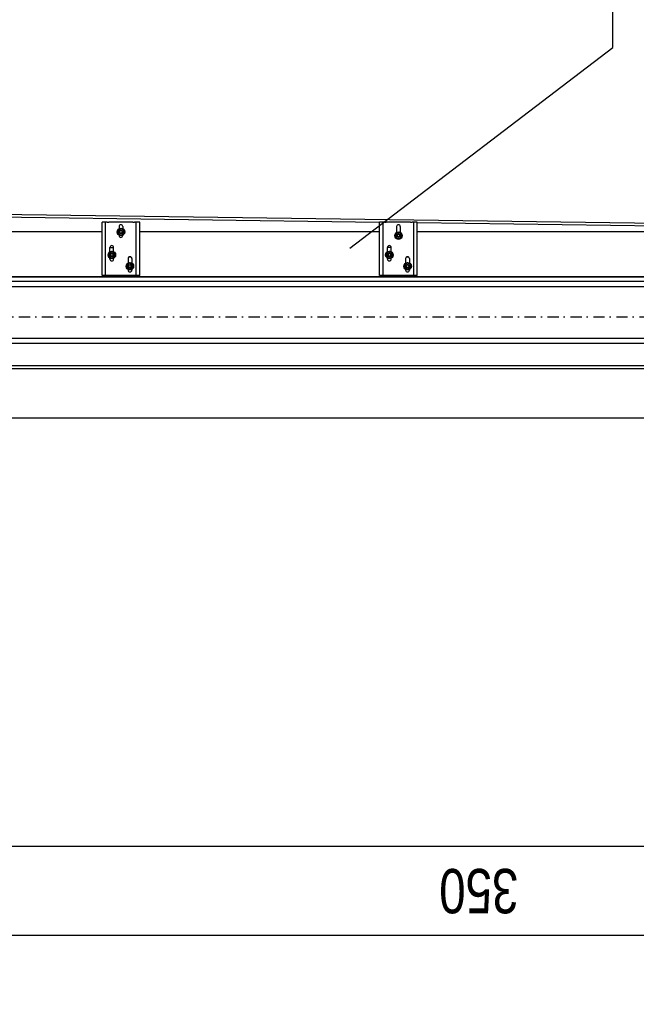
# Model space of a CAD drawing. Header units: centimetres. Extents: x 47725 to 65780, y 1899 to 12037.
# Tile 139 of 156: x 53744 to 53883, y 4366 to 4588. Entities that reach past the tile are written whole.
import ezdxf

# ---------------------------------------------------------------- set-up
doc = ezdxf.new("R2010")
doc.units = ezdxf.units.CM
doc.header["$LTSCALE"] = 0.02
doc.linetypes.add('DASHDOT2', pattern=[12.7, 6.35, -3.175, 0, -3.175])
for name, color, linetype in [('33 - linia 2', 3, 'Continuous'), ('A-Grid', 191, 'DASHDOT2'), ('A-OPISY', 70, 'Continuous'), ('A-PRZERÓJ', 7, 'Continuous'), ('CKDRZWI_', 7, 'Continuous'), ('CKWYMIAR', 3, 'Continuous')]:
    doc.layers.add(name, color=color, linetype=linetype)
doc.styles.get("Standard").update_dxf_attribs({"font": 'ic-simplex.shx', "width": 0.8})
doc.dimstyles.new('Kopia2 CADKON cm', dxfattribs={"dimscale": 5, "dimtxt": 3, "dimasz": 2.5, "dimexe": 1.8, "dimexo": 5, "dimgap": 0.6, "dimtad": 1, "dimrnd": 0.5, "dimtxsty": 'Standard', "dimblk1": 'OBLIQUE', "dimblk2": 'OBLIQUE', "dimsah": 1, "dimcen": 2.5, "dimadec": 1, "dimazin": 2, "dimtfac": 1, "dimtix": 1, "dimtmove": 2, "dimatfit": 3, "dimldrblk": 'OPEN30', "dimfxl": 2, "dimfxlon": 1, "dimtfill": 1, "dimtolj": 1, "dimarcsym": 0})

# ---------------------------------------------------------------- blocks, each defined once
blk = doc.blocks.new('A$7E8814B2933187')
at = {"color": 7, "linetype": 'Continuous'}
for p, q in [((199.7, -690), (199.7, -4190)), ((200, -4190), (200, -690)), ((301.5, -4185.7), (345.5, -993.1)), ((322.5, -2216.4), (339.4, -993)), ((301, -1590.9), (301, -1036)), ((203, -1593.9), (203, -1590.9)), ((203, -1590.9), (323, -1590.9)), ((203, -1595.9), (203, -1593.9)), ((203, -1598.9), (203, -1595.9)), ((323, -1593.9), (323, -1590.9)), ((323, -1595.9), (323, -1593.9)), ((323, -1598.9), (323, -1595.9)), ((203, -1599.9), (203, -1598.9)), ((203, -1598.9), (323, -1598.9)), ((203, -1666.9), (203, -1599.9)), ((240, -1608.7), (241.9, -1608.7)), ((240, -1617.1), (241.7, -1617.1)), ((243.6, -1609.9), (241.7, -1613.1)), ((241.7, -1613.1), (243.6, -1616.4)), ((245.4, -1606.6), (243.6, -1609.9)), ((243.6, -1616.4), (245.4, -1619.6)), ((249.2, -1606.6), (245.4, -1606.6)), ((253, -1606.6), (249.2, -1606.6)), ((254.8, -1609.9), (253, -1606.6)), ((253, -1619.6), (254.8, -1616.4)), ((256.7, -1613.1), (254.8, -1609.9)), ((254.8, -1616.4), (256.7, -1613.1)), ((256.5, -1608.7), (266, -1608.7)), ((256.7, -1617.1), (266, -1617.1)), ((266, -1608.7), (266, -1617.1)), ((323, -1599.9), (323, -1598.9)), ((323, -1602.5), (323, -1599.9)), ((323, -1602.5), (323, -1605.2)), ((323, -1605.2), (323, -1606.1)), ((323, -1660.7), (323, -1606.1)), ((245.4, -1619.6), (249.2, -1619.6)), ((249.2, -1619.6), (253, -1619.6)), ((293.7, -1629.2), (293, -1629.2)), ((293.4, -1637.6), (293, -1637.6)), ((295.4, -1630.3), (293.5, -1633.5)), ((293.5, -1633.5), (295.3, -1636.8)), ((295.3, -1636.8), (297.1, -1640.1)), ((297.3, -1627.1), (295.4, -1630.3)), ((297.1, -1640.1), (300.9, -1640.1)), ((301.1, -1627.1), (297.3, -1627.1)), ((300.9, -1640.1), (304.6, -1640.2)), ((304.8, -1627.2), (301.1, -1627.1)), ((304.6, -1640.2), (306.5, -1637)), ((306.6, -1630.5), (304.8, -1627.2)), ((306.5, -1637), (308.5, -1633.8)), ((308.5, -1633.8), (306.6, -1630.5)), ((313, -1629.2), (308.2, -1629.2)), ((313, -1637.6), (308.5, -1637.6)), ((216.3, -1649.7), (215, -1649.7)), ((216.5, -1658.1), (215, -1658.1)), ((218.2, -1650.5), (216.3, -1653.7)), ((216.3, -1653.7), (218.2, -1657)), ((220, -1647.2), (218.2, -1650.5)), ((218.2, -1657), (220, -1660.2)), ((223.8, -1647.2), (220, -1647.2)), ((220, -1660.2), (223.8, -1660.2)), ((227.6, -1647.2), (223.8, -1647.2)), ((223.8, -1660.2), (227.6, -1660.2)), ((229.4, -1650.5), (227.6, -1647.2)), ((227.6, -1660.2), (229.4, -1657)), ((231.3, -1653.7), (229.4, -1650.5)), ((229.4, -1657), (231.3, -1653.7)), ((241, -1658.1), (231.1, -1658.1)), ((241, -1649.7), (231.3, -1649.7)), ((244.8, -1652.1), (244.8, -1655.7)), ((323, -1660.7), (323, -1661.6)), ((323, -1661.6), (323, -1664.3)), ((203, -1667.9), (203, -1666.9)), ((203, -1670.9), (203, -1667.9)), ((203, -1667.9), (323, -1667.9)), ((203, -1672.9), (203, -1670.9)), ((203, -1675.9), (203, -1672.9)), ((203, -1675.9), (323, -1675.9)), ((301, -2216.4), (301, -1675.9)), ((323, -1666.9), (323, -1664.3)), ((323, -1667.9), (323, -1666.9)), ((323, -1670.9), (323, -1667.9)), ((323, -1672.9), (323, -1670.9)), ((323, -1675.9), (323, -1672.9)), ((203, -2219.4), (203, -2216.4)), ((203, -2216.4), (323, -2216.4)), ((323, -2219.4), (323, -2216.4)), ((203, -2221.4), (203, -2219.4)), ((203, -2224.4), (203, -2221.4)), ((203, -2225.4), (203, -2224.4)), ((203, -2224.4), (323, -2224.4)), ((203, -2292.4), (203, -2225.4)), ((240, -2234.2), (241.9, -2234.2)), ((243.6, -2235.4), (241.7, -2238.6)), ((241.7, -2238.6), (243.6, -2241.9)), ((245.4, -2232.1), (243.6, -2235.4)), ((249.2, -2232.1), (245.4, -2232.1)), ((253, -2232.1), (249.2, -2232.1)), ((254.8, -2235.4), (253, -2232.1)), ((256.7, -2238.6), (254.8, -2235.4)), ((254.8, -2241.9), (256.7, -2238.6)), ((256.5, -2234.2), (266, -2234.2)), ((266, -2242.6), (266, -2234.2)), ((323, -2221.4), (323, -2219.4)), ((323, -2224.4), (323, -2221.4)), ((323, -2225.4), (323, -2224.4)), ((323, -2228), (323, -2225.4)), ((323, -2228), (323, -2230.7)), ((323, -2230.7), (323, -2231.6)), ((323, -2286.2), (323, -2231.6)), ((240, -2242.6), (241.7, -2242.6)), ((243.6, -2241.9), (245.4, -2245.1)), ((245.4, -2245.1), (249.2, -2245.1)), ((249.2, -2245.1), (253, -2245.1)), ((253, -2245.1), (254.8, -2241.9)), ((256.7, -2242.6), (266, -2242.6)), ((287.3, -2255.6), (285.2, -2258.8)), ((285.2, -2258.8), (287, -2262.1)), ((289.3, -2252.5), (287.3, -2255.6)), ((293, -2252.7), (289.3, -2252.5)), ((296.8, -2252.8), (293, -2252.7)), ((298.5, -2256.2), (296.8, -2252.8)), ((298.2, -2262.7), (300.2, -2259.5)), ((300.2, -2259.5), (298.5, -2256.2)), ((313, -2254.7), (300, -2254.7)), ((216.5, -2275.2), (215, -2275.2)), ((216.3, -2283.6), (215, -2283.6)), ((218.2, -2276.4), (216.3, -2279.6)), ((216.3, -2279.6), (218.2, -2282.9)), ((220, -2273.1), (218.2, -2276.4)), ((218.2, -2282.9), (220, -2286.1)), ((223.8, -2273.1), (220, -2273.1)), ((227.6, -2273.1), (223.8, -2273.1)), ((229.4, -2276.4), (227.6, -2273.1)), ((227.6, -2286.1), (229.4, -2282.9)), ((231.3, -2279.6), (229.4, -2276.4)), ((229.4, -2282.9), (231.3, -2279.6)), ((241, -2275.2), (231.1, -2275.2)), ((241, -2283.6), (231.3, -2283.6)), ((244.8, -2277.6), (244.8, -2281.2)), ((287, -2262.1), (288.7, -2265.5)), ((288.7, -2265.5), (292.4, -2265.6)), ((292.4, -2265.6), (296.2, -2265.8)), ((296.2, -2265.8), (298.2, -2262.7)), ((313, -2263.1), (300.3, -2263.1)), ((203, -2293.4), (203, -2292.4)), ((203, -2296.4), (203, -2293.4)), ((203, -2293.4), (323, -2293.4)), ((203, -2298.4), (203, -2296.4)), ((203, -2301.4), (203, -2298.4)), ((203, -2301.4), (323, -2301.4)), ((220, -2286.1), (223.8, -2286.1)), ((223.8, -2286.1), (227.6, -2286.1)), ((301, -4187), (301, -2301.4)), ((301, -3775.9), (321.3, -2301.4)), ((323, -2286.2), (323, -2287.1)), ((323, -2287.1), (323, -2289.8)), ((323, -2292.4), (323, -2289.8)), ((323, -2293.4), (323, -2292.4)), ((323, -2296.4), (323, -2293.4)), ((323, -2298.4), (323, -2296.4)), ((323, -2301.4), (323, -2298.4))]:
    blk.add_line(p, q, dxfattribs=at)
for centre, radius in [((249.2, -1613.1), 8.5), ((249.2, -1613.1), 7.9), ((249.2, -1613.1), 4.15), ((249.2, -1613.1), 4), ((249.2, -1613.1), 3), ((301, -1633.6), 8.5), ((301, -1633.6), 7.9), ((301, -1633.6), 4.15), ((301, -1633.6), 4), ((301, -1633.6), 3), ((223.8, -1653.7), 8.5), ((223.8, -1653.7), 7.9), ((223.8, -1653.7), 4.15), ((223.8, -1653.7), 4), ((223.8, -1653.7), 3), ((249.2, -2238.6), 8.5), ((249.2, -2238.6), 7.9), ((249.2, -2238.6), 4.15), ((249.2, -2238.6), 4), ((249.2, -2238.6), 3), ((292.7, -2259.1), 8.5), ((292.7, -2259.1), 7.9), ((292.7, -2259.1), 4.15), ((292.7, -2259.1), 4), ((292.7, -2259.1), 3), ((223.8, -2279.6), 8.5), ((223.8, -2279.6), 7.9), ((223.8, -2279.6), 4.15), ((223.8, -2279.6), 4), ((223.8, -2279.6), 3)]:
    blk.add_circle(centre, radius, dxfattribs=at)
for centre, radius, start, end in [((240, -1612.9), 4.2, 90, 270), ((249.2, -1613.1), 6.5, 150, 210), ((249.2, -1613.1), 6.5, 90, 150), ((249.2, -1613.1), 6.5, 210, 270), ((249.2, -1613.1), 3.24, 255, 195), ((249.2, -1613.1), 6.5, 30, 90), ((249.2, -1613.1), 6.5, 270, 330), ((249.2, -1613.1), 6.5, 330, 30), ((266, -1612.9), 4.2, 270, 90), ((293, -1633.4), 4.2, 90, 270), ((301, -1633.6), 6.5, 149.2104, 209.2104), ((301, -1633.6), 6.5, 209.2104, 269.2104), ((301, -1633.6), 6.5, 89.2104, 149.2104), ((301, -1633.6), 3.24, 255, 195), ((301, -1633.6), 6.5, 269.2104, 329.2104), ((301, -1633.6), 6.5, 29.2104, 89.2104), ((301, -1633.6), 6.5, 329.2104, 29.2104), ((313, -1633.4), 4.2, 270, 90), ((215, -1653.9), 4.2, 90, 270), ((223.8, -1653.7), 6.5, 150, 210), ((223.8, -1653.7), 6.5, 90, 150), ((223.8, -1653.7), 6.5, 210, 270), ((223.8, -1653.7), 3.24, 255, 195), ((223.8, -1653.7), 6.5, 30, 90), ((223.8, -1653.7), 6.5, 270, 330), ((223.8, -1653.7), 6.5, 330, 30), ((241, -1653.9), 4.2, 270, 90), ((240, -2238.4), 4.2, 90, 270), ((249.2, -2238.6), 6.5, 150, 210), ((249.2, -2238.6), 6.5, 90, 150), ((249.2, -2238.6), 3.24, 255, 195), ((249.2, -2238.6), 6.5, 30, 90), ((249.2, -2238.6), 6.5, 330, 30), ((266, -2238.4), 4.2, 270, 90), ((249.2, -2238.6), 6.5, 210, 270), ((249.2, -2238.6), 6.5, 270, 330), ((292.7, -2259.1), 6.5, 147.3159, 207.3159), ((292.7, -2259.1), 6.5, 87.3159, 147.3159), ((292.7, -2259.1), 3.24, 255, 195), ((292.7, -2259.1), 6.5, 27.3159, 87.3159), ((292.7, -2259.1), 6.5, 327.3159, 27.3159), ((313, -2258.9), 4.2, 270, 90), ((215, -2279.4), 4.2, 90, 270), ((223.8, -2279.6), 6.5, 150, 210), ((223.8, -2279.6), 6.5, 90, 150), ((223.8, -2279.6), 6.5, 210, 270), ((223.8, -2279.6), 3.24, 255, 195), ((223.8, -2279.6), 6.5, 30, 90), ((223.8, -2279.6), 6.5, 270, 330), ((223.8, -2279.6), 6.5, 330, 30), ((241, -2279.4), 4.2, 270, 90), ((292.7, -2259.1), 6.5, 207.3159, 267.3159), ((292.7, -2259.1), 6.5, 267.3159, 327.3159)]:
    blk.add_arc(centre, radius, start, end, dxfattribs=at)
blk = doc.blocks.new('_OBLIQUE')
at = {"color": 0, "linetype": 'ByBlock'}
blk.add_line((-0.5, -0.5), (0.5, 0.5), dxfattribs=at)
blk = doc.blocks.new('*D1551')
at = {"layer": 'CKWYMIAR', "color": 0, "lineweight": -2}
for p, q in [((53672.23, 4411.32), (53672.23, 4392.32)), ((54022.23, 4411.32), (54022.23, 4392.32)), ((54022.23, 4401.32), (53672.23, 4401.32))]:
    blk.add_line(p, q, dxfattribs=at)
at = {"layer": 'CKWYMIAR', "color": 0, "lineweight": -2, "xscale": 12.5, "yscale": 12.5, "zscale": 12.5, "rotation": 180}
blk.add_blockref('_OBLIQUE', (53672.23, 4401.32), dxfattribs=at)
at = {"layer": 'CKWYMIAR', "color": 0, "lineweight": -2, "xscale": 12.5, "yscale": 12.5, "zscale": 12.5}
blk.add_blockref('_OBLIQUE', (54022.23, 4401.32), dxfattribs=at)
at = {"layer": 'CKWYMIAR', "color": 0, "lineweight": -3, "insert": (53847.23, 4391.32), "char_height": 10, "attachment_point": 5, "rotation": 180, "bg_fill": 3, "box_fill_scale": 1.1, "bg_fill_color": 256, "bg_fill_true_color": 13158600, "bg_fill_transparency": 0}
blk.add_mtext('\\A1;350', dxfattribs=at)
blk = doc.blocks.new('_Open30')
at = {"color": 0, "linetype": 'ByBlock', "lineweight": -2}
for p, q in [((-1, 0.268), (0, 0)), ((0, 0), (-1, -0.268)), ((0, 0), (-1, 0))]:
    blk.add_line(p, q, dxfattribs=at)
blk = doc.blocks.new('*D1554')
at = {"layer": 'CKWYMIAR', "color": 0, "lineweight": -2}
for p, q in [((53414.59, 4391.32), (53414.59, 4372.32)), ((54022.23, 4391.32), (54022.23, 4372.32)), ((53414.59, 4381.32), (54022.23, 4381.32))]:
    blk.add_line(p, q, dxfattribs=at)
at = {"layer": 'CKWYMIAR', "color": 0, "lineweight": -2, "xscale": 12.5, "yscale": 12.5, "zscale": 12.5, "rotation": 180}
blk.add_blockref('_OBLIQUE', (53414.59, 4381.32), dxfattribs=at)
at = {"layer": 'CKWYMIAR', "color": 0, "lineweight": -2, "xscale": 12.5, "yscale": 12.5, "zscale": 12.5}
blk.add_blockref('_OBLIQUE', (54022.23, 4381.32), dxfattribs=at)
at = {"layer": 'CKWYMIAR', "color": 0, "lineweight": -3, "insert": (53718.41, 4372.32), "char_height": 10, "attachment_point": 5, "rotation": 180, "bg_fill": 3, "box_fill_scale": 1.1, "bg_fill_color": 256, "bg_fill_true_color": 13158600, "bg_fill_transparency": 0}
blk.add_mtext('\\A1;607,5', dxfattribs=at)
blk = doc.blocks.new('A$7E8B4D2534295')
at = {"layer": '33 - linia 2'}
blk.add_lwpolyline([(-6170, -1934.8), (-6170, -5772.2), (-6310, -5772.2), (-6310, -1934.8)], close=True, dxfattribs=at)
for points in [[(-6298, -1934.8), (-6298, -5772.2)], [(-6182, -1934.8), (-6182, -5772.2)]]:
    blk.add_lwpolyline(points, dxfattribs=at)

msp = doc.modelspace()

# ---------------------------------------------------------------- linework, layer by layer
msp.add_line((53596.654, 4497.854), (53994.23, 4497.854))
msp.add_lwpolyline([(53994.23, 4497.854), (53998.786, 4508.854), (53595.085, 4508.854)])
at = {"layer": 'A-Grid', "ltscale": 20}
msp.add_line((53365.419, 4520.604), (54135.635, 4520.604), dxfattribs=at)
at = {"layer": 'A-PRZERÓJ'}
msp.add_lwpolyline([(53672.23, 4509.604), (54022.23, 4509.604)], dxfattribs=at)

# ---------------------------------------------------------------- block references
at = {"layer": 'CKDRZWI_', "xscale": 0.1, "yscale": 0.1, "zscale": 0.1, "rotation": 90}
msp.add_blockref('A$7E8814B2933187', (53603.23, 4509.604), dxfattribs=at)

# ---------------------------------------------------------------- next in the draw order: dimensions: what is measured, and where the dimension line sits
at = {"layer": 'CKWYMIAR', "lineweight": -3}
dim = msp.add_linear_dim(base=(53672.23, 4401.318), p1=(54022.23, 4503.104), p2=(53672.23, 4509.604), dimstyle='Kopia2 CADKON cm', override={"dimtxt": 2, "dimtoh": 1}, dxfattribs=at)
dim.commit()
dim.dimension.update_dxf_attribs({"geometry": '*D1551', "text_midpoint": (53847.23, 4391.318), "dimtype": 160, "text_rotation": 180})

# ---------------------------------------------------------------- next in the draw order: dimensions: what is measured, and where the dimension line sits
dim = msp.add_linear_dim(base=(54022.23, 4381.318), p1=(53414.593, 5145.604), p2=(54022.23, 5214.574), dimstyle='Kopia2 CADKON cm', override={"dimtxt": 2, "dimtoh": 1}, dxfattribs=at)
dim.commit()
dim.dimension.update_dxf_attribs({"geometry": '*D1554', "text_midpoint": (53718.411, 4372.318), "dimtype": 160, "text_rotation": 180})

# ---------------------------------------------------------------- next in the draw order: linework, layer by layer
at = {"layer": 'A-OPISY'}
msp.add_lwpolyline([(53818.136, 4536.076), (53877.425, 4581.213), (53877.425, 4778.915)], dxfattribs=at)

# ---------------------------------------------------------------- next in the draw order: block references
at = {"layer": 'A-PRZERÓJ', "xscale": 0.1, "yscale": 0.1, "zscale": 0.1, "rotation": 90}
msp.add_blockref('A$7E8B4D2534295', (53420.805, 5145.604), dxfattribs=at)

doc.saveas('drawing.dxf')
